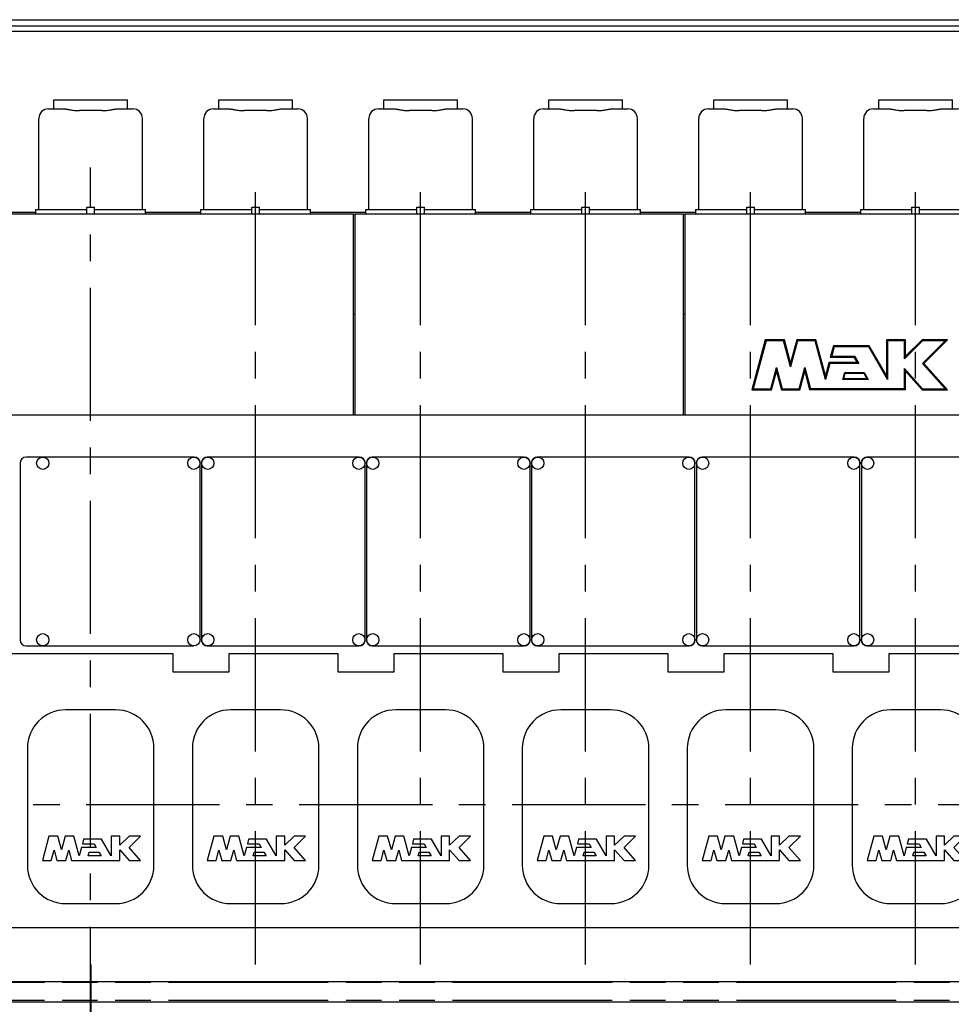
# Model space of a CAD drawing. Header units: millimetres. Extents: x 0 to 841, y 0 to 594.
# Tile 3 of 65: x 131 to 252, y 124 to 252. Entities that reach past the tile are written whole.
import ezdxf
from ezdxf.enums import TextEntityAlignment as Align

# ---------------------------------------------------------------- set-up
doc = ezdxf.new("R2010")
doc.units = ezdxf.units.MM
doc.header["$LTSCALE"] = 46.255
doc.linetypes.add('CENTER', pattern=[0.6, 0.375, -0.075, 0.075, -0.075])
doc.linetypes.add('PHANTOM', pattern=[0.8, 0.45, -0.05, 0.1, -0.05, 0.1, -0.05])
doc.layers.get('0').update_dxf_attribs({"linetype": 'CONTINUOUS'})
for name, color, linetype in [('25087_030000_TLKS_V_ABL299', 7, 'CONTINUOUS'), ('25087_100000_TLKS_V_ABL320', 7, 'CONTINUOUS'), ('25087_200000_TLKS_V_ABL362', 7, 'CONTINUOUS'), ('25087_700000_TLKS_V_ABL300', 7, 'CONTINUOUS'), ('right_6_VBL291', 7, 'CONTINUOUS')]:
    doc.layers.add(name, color=color, linetype=linetype)
doc.styles.get("Standard").update_dxf_attribs({"font": 'txt', "width": 0.6})
doc.dimstyles.new('DIMSTYLE_1', dxfattribs={"dimtxt": 3.5, "dimasz": 3.5, "dimexe": 1.8, "dimexo": 0, "dimgap": 0.875, "dimtad": 1, "dimlfac": 20, "dimdsep": 46, "dimtxsty": 'STANDARD', "dimblk": '_FILLED', "dimblk1": '_FILLED', "dimblk2": '_FILLED', "dimcen": 0.09, "dimadec": 0, "dimazin": 0, "dimtp": 2, "dimtm": 2, "dimtfac": 1, "dimtofl": 0, "dimtmove": 0, "dimatfit": 3, "dimldrblk": '_FILLED', "dimfxl": 1, "dimtolj": 1, "dimarcsym": 0})

# ---------------------------------------------------------------- blocks, each defined once
blk = doc.blocks.new('_FILLED')
at = {"color": 0, "linetype": 'BYBLOCK'}
blk.add_solid([(0, 0), (-1, 0.167), (-1, -0.167)], dxfattribs=at)
blk = doc.blocks.new('*D11')
at = {"color": 2, "linetype": 'CONTINUOUS'}
for p, q in [((354, 151.06), (354, 79.3)), ((140, 129.2), (140, 79.3)), ((140, 81.1), (247, 81.1)), ((354, 81.1), (247, 81.1))]:
    blk.add_line(p, q, dxfattribs=at)
at = {"color": 2, "linetype": 'CONTINUOUS', "xscale": 3.5, "yscale": 3.5, "zscale": 3.5, "rotation": 180}
blk.add_blockref('_FILLED', (140, 81.1), dxfattribs=at)
at = {"color": 2, "linetype": 'CONTINUOUS', "xscale": 3.5, "yscale": 3.5, "zscale": 3.5}
blk.add_blockref('_FILLED', (354, 81.1), dxfattribs=at)
at = {"color": 2, "linetype": 'CONTINUOUS', "width": 0.690476}
blk.add_text('4280', height=3.5, dxfattribs=at).set_placement((247, 81.975), align=Align.CENTER)
blk = doc.blocks.new('25087_722000_27_SIMPLE1_T1_A_PBL302', base_point=(178.12, 239.63))
at = {"layer": '25087_722000_27_SIMPLE1_T1_A_PBL302', "color": 7, "linetype": 'CONTINUOUS'}
for p, q in [((128.07, 252.27), (302.81, 252.27)), ((128.07, 251.45), (302.81, 251.45)), ((128.07, 250.78), (302.81, 250.78)), ((128.07, 227.21), (132.85, 227.21)), ((147.15, 227.21), (154.35, 227.21)), ((168.65, 227.21), (175.85, 227.21)), ((190.15, 227.21), (197.35, 227.21)), ((211.65, 227.21), (218.85, 227.21)), ((233.15, 227.21), (240.35, 227.21))]:
    blk.add_line(p, q, dxfattribs=at)
blk = doc.blocks.new('25087_722000_27_SIMPLE1_A_ABL301', base_point=(178.12, 239.63))
at = {"layer": '25087_722000_27_SIMPLE1_T1_A_PBL302'}
blk.add_blockref('25087_722000_27_SIMPLE1_T1_A_PBL302', (178.12, 239.63), dxfattribs=at)
blk = doc.blocks.new('25087_700000_TLKS_V_ABL300', base_point=(178.12, 239.63))
at = {"layer": '25087_722000_27_SIMPLE1_A_ABL301'}
blk.add_blockref('25087_722000_27_SIMPLE1_A_ABL301', (178.12, 239.63), dxfattribs=at)
blk = doc.blocks.new('25087_122000_03_SIMPLE1_T1_B_PBL322', base_point=(218.88, 108.62))
at = {"layer": '25087_122000_03_SIMPLE1_T1_B_PBL322', "color": 8, "linetype": 'PHANTOM'}
for p, q in [((113.15, 126.9), (324.6, 126.9)), ((113.15, 124.55), (324.6, 124.55))]:
    blk.add_line(p, q, dxfattribs=at)
blk = doc.blocks.new('25087_122000_03_SIMPLE1_B_ABL321', base_point=(218.875, 108.625))
at = {"layer": '25087_122000_03_SIMPLE1_T1_B_PBL322'}
blk.add_blockref('25087_122000_03_SIMPLE1_T1_B_PBL322', (218.875, 108.625), dxfattribs=at)
blk = doc.blocks.new('25087_122000_01_SIMPLE1_T1_D_PBL335', base_point=(218.88, 116.97))
at = {"layer": '25087_122000_01_SIMPLE1_T1_D_PBL335', "color": 7, "linetype": 'CONTINUOUS'}
blk.add_line((113.15, 124.3), (324.6, 124.3), dxfattribs=at)
blk = doc.blocks.new('25087_122000_01_SIMPLE1_D_ABL334', base_point=(218.875, 116.975))
at = {"layer": '25087_122000_01_SIMPLE1_T1_D_PBL335'}
blk.add_blockref('25087_122000_01_SIMPLE1_T1_D_PBL335', (218.875, 116.975), dxfattribs=at)
blk = doc.blocks.new('25087_111000_21_SIMPLE1_T1_A_PBL337', base_point=(218.38, 163.88))
at = {"layer": '25087_111000_21_SIMPLE1_T1_A_PBL337', "color": 7, "linetype": 'CONTINUOUS'}
for p, q in [((306.77, 200.75), (115.15, 200.75)), ((127.83, 169.7), (150.73, 169.7)), ((150.73, 169.7), (150.73, 167.34)), ((158.05, 167.34), (158.05, 169.7)), ((158.05, 169.7), (172.23, 169.7)), ((172.23, 169.7), (172.23, 167.34)), ((179.55, 169.7), (193.73, 169.7)), ((179.55, 167.34), (179.55, 169.7)), ((193.73, 169.7), (193.73, 167.34)), ((201.05, 169.7), (215.23, 169.7)), ((201.05, 167.34), (201.05, 169.7)), ((215.23, 169.7), (215.23, 167.34)), ((222.55, 169.7), (236.73, 169.7)), ((222.55, 167.34), (222.55, 169.7)), ((236.73, 169.7), (236.73, 167.34)), ((244.05, 169.7), (258.23, 169.7)), ((244.05, 167.34), (244.05, 169.7)), ((150.73, 167.34), (158.05, 167.34)), ((172.23, 167.34), (179.55, 167.34)), ((193.73, 167.34), (201.05, 167.34)), ((215.23, 167.34), (222.55, 167.34)), ((236.73, 167.34), (244.05, 167.34)), ((115.15, 134), (322.5, 134)), ((115.15, 127), (322.5, 127))]:
    blk.add_line(p, q, dxfattribs=at)
blk = doc.blocks.new('25087_111000_21_SIMPLE1_A_ABL336', base_point=(218.375, 163.875))
at = {"layer": '25087_111000_21_SIMPLE1_T1_A_PBL337'}
blk.add_blockref('25087_111000_21_SIMPLE1_T1_A_PBL337', (218.375, 163.875), dxfattribs=at)
blk = doc.blocks.new('25087_111200_24_SIMPLE1_T2_X_PBL354', base_point=(142.53, 183))
at = {"layer": '25087_111200_24_SIMPLE1_T2_X_PBL354', "color": 7, "linetype": 'CONTINUOUS'}
for p, q in [((153.5, 195.3), (131.6, 195.3)), ((130.8, 194.5), (130.8, 171.5)), ((154.25, 171.5), (154.25, 194.55)), ((131.6, 170.7), (153.45, 170.7))]:
    blk.add_line(p, q, dxfattribs=at)
for centre in [(133.75, 194.5), (153.45, 194.5), (133.75, 171.5), (153.45, 171.5)]:
    blk.add_circle(centre, 0.8, dxfattribs=at)
for centre, radius, start, end in [((131.6, 194.5), 0.8, 90, 180), ((153.5, 194.55), 0.75, 0, 90), ((131.6, 171.5), 0.8, 180, 270)]:
    blk.add_arc(centre, radius, start, end, dxfattribs=at)
blk = doc.blocks.new('25087_111200_24_SIMPLE1_T6_X_PBL361', base_point=(140, 149.75))
at = {"layer": '25087_111200_24_SIMPLE1_T6_X_PBL361', "color": 7, "linetype": 'CONTINUOUS'}
for p, q in [((143.25, 162.37), (136.75, 162.37)), ((131.75, 157.37), (131.75, 142.12)), ((148.25, 142.12), (148.25, 157.37)), ((134.54, 145.9), (133.7, 142.75)), ((135.7, 145.9), (134.54, 145.9)), ((136.18, 144.12), (135.7, 145.9)), ((136.66, 145.9), (136.18, 144.12)), ((137.82, 145.9), (136.66, 145.9)), ((138.5, 143.34), (137.82, 145.9)), ((139.08, 145.53), (138.92, 144.93)), ((141.4, 145.53), (139.08, 145.53)), ((142.66, 143.34), (141.4, 145.53)), ((142.66, 145.9), (142.66, 143.34)), ((143.78, 145.9), (142.66, 145.9)), ((143.78, 144.72), (143.78, 145.9)), ((145, 145.9), (143.78, 144.72)), ((146.5, 145.9), (145, 145.9)), ((145, 144.44), (146.5, 145.9)), ((134.86, 142.75), (135.22, 144.1)), ((135.22, 144.1), (135.58, 142.75)), ((136.78, 142.75), (137.14, 144.1)), ((137.14, 144.1), (137.5, 142.75)), ((138.79, 144.44), (138.5, 143.34)), ((140.73, 144.44), (138.79, 144.44)), ((138.92, 144.93), (140.45, 144.93)), ((139.66, 143.34), (139.79, 143.84)), ((139.79, 143.84), (141.08, 143.84)), ((140.45, 144.93), (140.73, 144.44)), ((141.08, 143.84), (141.37, 143.34)), ((143.78, 144.13), (145, 142.75)), ((143.78, 142.75), (143.78, 144.13)), ((146.5, 142.75), (145, 144.44)), ((133.7, 142.75), (134.86, 142.75)), ((135.58, 142.75), (136.78, 142.75)), ((137.5, 142.75), (143.78, 142.75)), ((141.37, 143.34), (139.66, 143.34)), ((145, 142.75), (146.5, 142.75)), ((136.75, 137.12), (143.25, 137.12))]:
    blk.add_line(p, q, dxfattribs=at)
for centre, start, end in [((136.75, 157.37), 90, 180), ((143.25, 157.37), 0, 90), ((136.75, 142.12), 180, 270), ((143.25, 142.12), 270, 360)]:
    blk.add_arc(centre, 5, start, end, dxfattribs=at)
blk = doc.blocks.new('25087_111200_24_SIMPLE1_T6_X_PBL369', base_point=(161.5, 149.75))
at = {"layer": '25087_111200_24_SIMPLE1_T6_X_PBL369', "color": 7, "linetype": 'CONTINUOUS'}
for p, q in [((164.75, 162.37), (158.25, 162.37)), ((153.25, 157.37), (153.25, 142.12)), ((169.75, 142.12), (169.75, 157.37)), ((156.04, 145.9), (155.2, 142.75)), ((157.2, 145.9), (156.04, 145.9)), ((157.68, 144.12), (157.2, 145.9)), ((158.16, 145.9), (157.68, 144.12)), ((159.32, 145.9), (158.16, 145.9)), ((160, 143.34), (159.32, 145.9)), ((160.58, 145.53), (160.42, 144.93)), ((162.9, 145.53), (160.58, 145.53)), ((164.16, 143.34), (162.9, 145.53)), ((165.28, 145.9), (164.16, 145.9)), ((164.16, 145.9), (164.16, 143.34)), ((165.28, 144.72), (165.28, 145.9)), ((166.5, 145.9), (165.28, 144.72)), ((168, 145.9), (166.5, 145.9)), ((166.5, 144.44), (168, 145.9)), ((156.36, 142.75), (156.72, 144.1)), ((156.72, 144.1), (157.08, 142.75)), ((158.28, 142.75), (158.64, 144.1)), ((158.64, 144.1), (159, 142.75)), ((160.29, 144.44), (160, 143.34)), ((162.23, 144.44), (160.29, 144.44)), ((160.42, 144.93), (161.95, 144.93)), ((161.16, 143.34), (161.29, 143.84)), ((161.29, 143.84), (162.58, 143.84)), ((161.95, 144.93), (162.23, 144.44)), ((162.58, 143.84), (162.87, 143.34)), ((165.28, 144.13), (166.5, 142.75)), ((165.28, 142.75), (165.28, 144.13)), ((168, 142.75), (166.5, 144.44)), ((155.2, 142.75), (156.36, 142.75)), ((157.08, 142.75), (158.28, 142.75)), ((159, 142.75), (165.28, 142.75)), ((162.87, 143.34), (161.16, 143.34)), ((166.5, 142.75), (168, 142.75)), ((158.25, 137.12), (164.75, 137.12))]:
    blk.add_line(p, q, dxfattribs=at)
for centre, start, end in [((158.25, 157.37), 90, 180), ((164.75, 157.37), 0, 90), ((158.25, 142.12), 180, 270), ((164.75, 142.12), 270, 360)]:
    blk.add_arc(centre, 5, start, end, dxfattribs=at)
blk = doc.blocks.new('25087_111200_24_SIMPLE1_T6_X_PBL370', base_point=(183, 149.75))
at = {"layer": '25087_111200_24_SIMPLE1_T6_X_PBL370', "color": 7, "linetype": 'CONTINUOUS'}
for p, q in [((186.25, 162.37), (179.75, 162.37)), ((174.75, 157.37), (174.75, 142.12)), ((191.25, 142.12), (191.25, 157.37)), ((177.54, 145.9), (176.7, 142.75)), ((178.7, 145.9), (177.54, 145.9)), ((179.18, 144.12), (178.7, 145.9)), ((179.66, 145.9), (179.18, 144.12)), ((180.82, 145.9), (179.66, 145.9)), ((181.5, 143.34), (180.82, 145.9)), ((182.08, 145.53), (181.92, 144.93)), ((184.4, 145.53), (182.08, 145.53)), ((185.66, 143.34), (184.4, 145.53)), ((186.78, 145.9), (185.66, 145.9)), ((185.66, 145.9), (185.66, 143.34)), ((186.78, 144.72), (186.78, 145.9)), ((188, 145.9), (186.78, 144.72)), ((189.5, 145.9), (188, 145.9)), ((188, 144.44), (189.5, 145.9)), ((177.86, 142.75), (178.22, 144.1)), ((178.22, 144.1), (178.58, 142.75)), ((179.78, 142.75), (180.14, 144.1)), ((180.14, 144.1), (180.5, 142.75)), ((181.79, 144.44), (181.5, 143.34)), ((183.73, 144.44), (181.79, 144.44)), ((181.92, 144.93), (183.45, 144.93)), ((182.66, 143.34), (182.79, 143.84)), ((182.79, 143.84), (184.08, 143.84)), ((183.45, 144.93), (183.73, 144.44)), ((184.08, 143.84), (184.37, 143.34)), ((186.78, 144.13), (188, 142.75)), ((186.78, 142.75), (186.78, 144.13)), ((189.5, 142.75), (188, 144.44)), ((176.7, 142.75), (177.86, 142.75)), ((178.58, 142.75), (179.78, 142.75)), ((180.5, 142.75), (186.78, 142.75)), ((184.37, 143.34), (182.66, 143.34)), ((188, 142.75), (189.5, 142.75)), ((179.75, 137.12), (186.25, 137.12))]:
    blk.add_line(p, q, dxfattribs=at)
for centre, start, end in [((179.75, 157.37), 90, 180), ((186.25, 157.37), 0, 90), ((179.75, 142.12), 180, 270), ((186.25, 142.12), 270, 360)]:
    blk.add_arc(centre, 5, start, end, dxfattribs=at)
blk = doc.blocks.new('25087_111200_24_SIMPLE1_T6_X_PBL371', base_point=(204.5, 149.75))
at = {"layer": '25087_111200_24_SIMPLE1_T6_X_PBL371', "color": 7, "linetype": 'CONTINUOUS'}
for p, q in [((207.75, 162.37), (201.25, 162.37)), ((196.25, 157.37), (196.25, 142.12)), ((212.75, 142.12), (212.75, 157.37)), ((199.04, 145.9), (198.2, 142.75)), ((200.2, 145.9), (199.04, 145.9)), ((200.68, 144.12), (200.2, 145.9)), ((201.16, 145.9), (200.68, 144.12)), ((202.32, 145.9), (201.16, 145.9)), ((203, 143.34), (202.32, 145.9)), ((203.58, 145.53), (203.42, 144.93)), ((205.9, 145.53), (203.58, 145.53)), ((207.16, 143.34), (205.9, 145.53)), ((208.28, 145.9), (207.16, 145.9)), ((207.16, 145.9), (207.16, 143.34)), ((208.28, 144.72), (208.28, 145.9)), ((209.5, 145.9), (208.28, 144.72)), ((211, 145.9), (209.5, 145.9)), ((209.5, 144.44), (211, 145.9)), ((199.36, 142.75), (199.72, 144.1)), ((199.72, 144.1), (200.08, 142.75)), ((201.28, 142.75), (201.64, 144.1)), ((201.64, 144.1), (202, 142.75)), ((203.29, 144.44), (203, 143.34)), ((205.23, 144.44), (203.29, 144.44)), ((203.42, 144.93), (204.95, 144.93)), ((204.16, 143.34), (204.29, 143.84)), ((204.29, 143.84), (205.58, 143.84)), ((204.95, 144.93), (205.23, 144.44)), ((205.58, 143.84), (205.87, 143.34)), ((208.28, 144.13), (209.5, 142.75)), ((208.28, 142.75), (208.28, 144.13)), ((211, 142.75), (209.5, 144.44)), ((198.2, 142.75), (199.36, 142.75)), ((200.08, 142.75), (201.28, 142.75)), ((202, 142.75), (208.28, 142.75)), ((205.87, 143.34), (204.16, 143.34)), ((209.5, 142.75), (211, 142.75)), ((201.25, 137.12), (207.75, 137.12))]:
    blk.add_line(p, q, dxfattribs=at)
for centre, start, end in [((201.25, 157.37), 90, 180), ((207.75, 157.37), 0, 90), ((201.25, 142.12), 180, 270), ((207.75, 142.12), 270, 360)]:
    blk.add_arc(centre, 5, start, end, dxfattribs=at)
blk = doc.blocks.new('25087_111200_24_SIMPLE1_T6_X_PBL372', base_point=(226, 149.75))
at = {"layer": '25087_111200_24_SIMPLE1_T6_X_PBL372', "color": 7, "linetype": 'CONTINUOUS'}
for p, q in [((229.25, 162.37), (222.75, 162.37)), ((217.75, 157.37), (217.75, 142.12)), ((234.25, 142.12), (234.25, 157.37)), ((220.54, 145.9), (219.7, 142.75)), ((221.7, 145.9), (220.54, 145.9)), ((222.18, 144.12), (221.7, 145.9)), ((222.66, 145.9), (222.18, 144.12)), ((223.82, 145.9), (222.66, 145.9)), ((224.5, 143.34), (223.82, 145.9)), ((225.08, 145.53), (224.92, 144.93)), ((227.4, 145.53), (225.08, 145.53)), ((228.66, 143.34), (227.4, 145.53)), ((229.78, 145.9), (228.66, 145.9)), ((228.66, 145.9), (228.66, 143.34)), ((229.78, 144.72), (229.78, 145.9)), ((231, 145.9), (229.78, 144.72)), ((232.5, 145.9), (231, 145.9)), ((231, 144.44), (232.5, 145.9)), ((220.86, 142.75), (221.22, 144.1)), ((221.22, 144.1), (221.58, 142.75)), ((222.78, 142.75), (223.14, 144.1)), ((223.14, 144.1), (223.5, 142.75)), ((224.79, 144.44), (224.5, 143.34)), ((226.73, 144.44), (224.79, 144.44)), ((224.92, 144.93), (226.45, 144.93)), ((225.66, 143.34), (225.79, 143.84)), ((225.79, 143.84), (227.08, 143.84)), ((226.45, 144.93), (226.73, 144.44)), ((227.08, 143.84), (227.37, 143.34)), ((229.78, 144.13), (231, 142.75)), ((229.78, 142.75), (229.78, 144.13)), ((232.5, 142.75), (231, 144.44)), ((219.7, 142.75), (220.86, 142.75)), ((221.58, 142.75), (222.78, 142.75)), ((223.5, 142.75), (229.78, 142.75)), ((227.37, 143.34), (225.66, 143.34)), ((231, 142.75), (232.5, 142.75)), ((222.75, 137.12), (229.25, 137.12))]:
    blk.add_line(p, q, dxfattribs=at)
for centre, start, end in [((222.75, 157.37), 90, 180), ((229.25, 157.37), 0, 90), ((222.75, 142.12), 180, 270), ((229.25, 142.12), 270, 360)]:
    blk.add_arc(centre, 5, start, end, dxfattribs=at)
blk = doc.blocks.new('25087_111200_24_SIMPLE1_T6_X_PBL373', base_point=(247.5, 149.75))
at = {"layer": '25087_111200_24_SIMPLE1_T6_X_PBL373', "color": 7, "linetype": 'CONTINUOUS'}
for p, q in [((250.75, 162.37), (244.25, 162.37)), ((239.25, 157.37), (239.25, 142.12)), ((255.75, 142.12), (255.75, 157.37)), ((242.04, 145.9), (241.2, 142.75)), ((243.2, 145.9), (242.04, 145.9)), ((243.68, 144.12), (243.2, 145.9)), ((244.16, 145.9), (243.68, 144.12)), ((245.32, 145.9), (244.16, 145.9)), ((246, 143.34), (245.32, 145.9)), ((246.58, 145.53), (246.42, 144.93)), ((248.9, 145.53), (246.58, 145.53)), ((250.16, 143.34), (248.9, 145.53)), ((251.28, 145.9), (250.16, 145.9)), ((250.16, 145.9), (250.16, 143.34)), ((251.28, 144.72), (251.28, 145.9)), ((252.5, 145.9), (251.28, 144.72)), ((254, 145.9), (252.5, 145.9)), ((252.5, 144.44), (254, 145.9)), ((242.36, 142.75), (242.72, 144.1)), ((242.72, 144.1), (243.08, 142.75)), ((244.28, 142.75), (244.64, 144.1)), ((244.64, 144.1), (245, 142.75)), ((246.29, 144.44), (246, 143.34)), ((248.23, 144.44), (246.29, 144.44)), ((246.42, 144.93), (247.95, 144.93)), ((247.16, 143.34), (247.29, 143.84)), ((247.29, 143.84), (248.58, 143.84)), ((247.95, 144.93), (248.23, 144.44)), ((248.58, 143.84), (248.87, 143.34)), ((251.28, 144.13), (252.5, 142.75)), ((251.28, 142.75), (251.28, 144.13)), ((254, 142.75), (252.5, 144.44)), ((241.2, 142.75), (242.36, 142.75)), ((243.08, 142.75), (244.28, 142.75)), ((245, 142.75), (251.28, 142.75)), ((248.87, 143.34), (247.16, 143.34)), ((252.5, 142.75), (254, 142.75)), ((244.25, 137.12), (250.75, 137.12))]:
    blk.add_line(p, q, dxfattribs=at)
for centre, start, end in [((244.25, 157.37), 90, 180), ((250.75, 157.37), 0, 90), ((244.25, 142.12), 180, 270), ((250.75, 142.12), 270, 360)]:
    blk.add_arc(centre, 5, start, end, dxfattribs=at)
blk = doc.blocks.new('25087_111200_24_SIMPLE1_T3_X_PBL379', base_point=(165.1, 183))
at = {"layer": '25087_111200_24_SIMPLE1_T3_X_PBL379', "color": 7, "linetype": 'CONTINUOUS'}
for p, q in [((175, 195.3), (155.2, 195.3)), ((154.45, 194.55), (154.45, 171.45)), ((175.75, 171.45), (175.75, 194.55)), ((155.2, 170.7), (175, 170.7))]:
    blk.add_line(p, q, dxfattribs=at)
for centre in [(155.25, 194.5), (174.95, 194.5), (155.25, 171.5), (174.95, 171.5)]:
    blk.add_circle(centre, 0.8, dxfattribs=at)
for centre, start, end in [((155.2, 194.55), 90, 180), ((175, 194.55), 0, 90), ((155.2, 171.45), 180, 270), ((175, 171.45), 270, 360)]:
    blk.add_arc(centre, 0.75, start, end, dxfattribs=at)
blk = doc.blocks.new('25087_111200_24_SIMPLE1_T3_X_PBL396', base_point=(186.6, 183))
at = {"layer": '25087_111200_24_SIMPLE1_T3_X_PBL396', "color": 7, "linetype": 'CONTINUOUS'}
for p, q in [((196.5, 195.3), (176.7, 195.3)), ((175.95, 194.55), (175.95, 171.45)), ((197.25, 171.45), (197.25, 194.55)), ((176.7, 170.7), (196.5, 170.7))]:
    blk.add_line(p, q, dxfattribs=at)
for centre in [(176.75, 194.5), (196.45, 194.5), (176.75, 171.5), (196.45, 171.5)]:
    blk.add_circle(centre, 0.8, dxfattribs=at)
for centre, start, end in [((176.7, 194.55), 90, 180), ((196.5, 194.55), 0, 90), ((176.7, 171.45), 180, 270), ((196.5, 171.45), 270, 360)]:
    blk.add_arc(centre, 0.75, start, end, dxfattribs=at)
blk = doc.blocks.new('25087_111200_24_SIMPLE1_T3_X_PBL397', base_point=(208.1, 183))
at = {"layer": '25087_111200_24_SIMPLE1_T3_X_PBL397', "color": 7, "linetype": 'CONTINUOUS'}
for p, q in [((218, 195.3), (198.2, 195.3)), ((197.45, 194.55), (197.45, 171.45)), ((218.75, 171.45), (218.75, 194.55)), ((198.2, 170.7), (218, 170.7))]:
    blk.add_line(p, q, dxfattribs=at)
for centre in [(198.25, 194.5), (217.95, 194.5), (198.25, 171.5), (217.95, 171.5)]:
    blk.add_circle(centre, 0.8, dxfattribs=at)
for centre, start, end in [((198.2, 194.55), 90, 180), ((218, 194.55), 0, 90), ((198.2, 171.45), 180, 270), ((218, 171.45), 270, 360)]:
    blk.add_arc(centre, 0.75, start, end, dxfattribs=at)
blk = doc.blocks.new('25087_111200_24_SIMPLE1_T3_X_PBL398', base_point=(229.6, 183))
at = {"layer": '25087_111200_24_SIMPLE1_T3_X_PBL398', "color": 7, "linetype": 'CONTINUOUS'}
for p, q in [((239.5, 195.3), (219.7, 195.3)), ((218.95, 194.55), (218.95, 171.45)), ((240.25, 171.45), (240.25, 194.55)), ((219.7, 170.7), (239.5, 170.7))]:
    blk.add_line(p, q, dxfattribs=at)
for centre in [(219.75, 194.5), (239.45, 194.5), (219.75, 171.5), (239.45, 171.5)]:
    blk.add_circle(centre, 0.8, dxfattribs=at)
for centre, start, end in [((219.7, 194.55), 90, 180), ((239.5, 194.55), 0, 90), ((219.7, 171.45), 180, 270), ((239.5, 171.45), 270, 360)]:
    blk.add_arc(centre, 0.75, start, end, dxfattribs=at)
blk = doc.blocks.new('25087_111200_24_SIMPLE1_T3_X_PBL399', base_point=(251.1, 183))
at = {"layer": '25087_111200_24_SIMPLE1_T3_X_PBL399', "color": 7, "linetype": 'CONTINUOUS'}
for p, q in [((261, 195.3), (241.2, 195.3)), ((240.45, 194.55), (240.45, 171.45)), ((261.75, 171.45), (261.75, 194.55)), ((241.2, 170.7), (261, 170.7))]:
    blk.add_line(p, q, dxfattribs=at)
for centre in [(241.25, 194.5), (260.95, 194.5), (241.25, 171.5), (260.95, 171.5)]:
    blk.add_circle(centre, 0.8, dxfattribs=at)
for centre, start, end in [((241.2, 194.55), 90, 180), ((261, 194.55), 0, 90), ((241.2, 171.45), 180, 270), ((261, 171.45), 270, 360)]:
    blk.add_arc(centre, 0.75, start, end, dxfattribs=at)
blk = doc.blocks.new('25087_111200_24_SIMPLE1_X_ABL338', base_point=(219.2, 167.38))
at = {"layer": '25087_111200_24_SIMPLE1_T2_X_PBL354'}
blk.add_blockref('25087_111200_24_SIMPLE1_T2_X_PBL354', (142.53, 183), dxfattribs=at)
at = {"layer": '25087_111200_24_SIMPLE1_T3_X_PBL379'}
blk.add_blockref('25087_111200_24_SIMPLE1_T3_X_PBL379', (165.1, 183), dxfattribs=at)
at = {"layer": '25087_111200_24_SIMPLE1_T3_X_PBL396'}
blk.add_blockref('25087_111200_24_SIMPLE1_T3_X_PBL396', (186.6, 183), dxfattribs=at)
at = {"layer": '25087_111200_24_SIMPLE1_T3_X_PBL397'}
blk.add_blockref('25087_111200_24_SIMPLE1_T3_X_PBL397', (208.1, 183), dxfattribs=at)
at = {"layer": '25087_111200_24_SIMPLE1_T3_X_PBL398'}
blk.add_blockref('25087_111200_24_SIMPLE1_T3_X_PBL398', (229.6, 183), dxfattribs=at)
at = {"layer": '25087_111200_24_SIMPLE1_T3_X_PBL399'}
blk.add_blockref('25087_111200_24_SIMPLE1_T3_X_PBL399', (251.1, 183), dxfattribs=at)
at = {"layer": '25087_111200_24_SIMPLE1_T6_X_PBL361'}
blk.add_blockref('25087_111200_24_SIMPLE1_T6_X_PBL361', (140, 149.75), dxfattribs=at)
at = {"layer": '25087_111200_24_SIMPLE1_T6_X_PBL369'}
blk.add_blockref('25087_111200_24_SIMPLE1_T6_X_PBL369', (161.5, 149.75), dxfattribs=at)
at = {"layer": '25087_111200_24_SIMPLE1_T6_X_PBL370'}
blk.add_blockref('25087_111200_24_SIMPLE1_T6_X_PBL370', (183, 149.75), dxfattribs=at)
at = {"layer": '25087_111200_24_SIMPLE1_T6_X_PBL371'}
blk.add_blockref('25087_111200_24_SIMPLE1_T6_X_PBL371', (204.5, 149.75), dxfattribs=at)
at = {"layer": '25087_111200_24_SIMPLE1_T6_X_PBL372'}
blk.add_blockref('25087_111200_24_SIMPLE1_T6_X_PBL372', (226, 149.75), dxfattribs=at)
at = {"layer": '25087_111200_24_SIMPLE1_T6_X_PBL373'}
blk.add_blockref('25087_111200_24_SIMPLE1_T6_X_PBL373', (247.5, 149.75), dxfattribs=at)
blk = doc.blocks.new('25087_171000_21_SIMPLE1_T1_A_PBL353', base_point=(217.375, 213.863))
at = {"layer": '25087_171000_21_SIMPLE1_T1_A_PBL353', "color": 7, "linetype": 'CONTINUOUS'}
for p, q in [((128.65, 226.975), (174.25, 226.975)), ((174.25, 200.75), (174.25, 226.975)), ((174.45, 200.75), (174.45, 226.975)), ((174.45, 226.975), (217.25, 226.975)), ((217.25, 200.75), (217.25, 226.975)), ((217.45, 200.75), (217.45, 226.975)), ((217.45, 226.975), (260.25, 226.975))]:
    blk.add_line(p, q, dxfattribs=at)
blk = doc.blocks.new('25087_171000_21_SIMPLE1_T2_A_PBL411', base_point=(238.92, 207.32))
at = {"layer": '25087_171000_21_SIMPLE1_T2_A_PBL411', "color": 7, "linetype": 'CONTINUOUS'}
for p, q in [((227.92, 210.58), (226.18, 204.07)), ((228.02, 210.45), (226.35, 204.2)), ((230.41, 210.58), (227.92, 210.58)), ((227.92, 210.58), (228.02, 210.45)), ((230.3, 210.45), (228.02, 210.45)), ((230.41, 210.58), (230.3, 210.45)), ((231.21, 207.06), (230.3, 210.45)), ((231.21, 207.58), (230.41, 210.58)), ((232.02, 210.58), (231.21, 207.58)), ((232.12, 210.45), (231.21, 207.06)), ((234.5, 210.58), (232.02, 210.58)), ((232.02, 210.58), (232.12, 210.45)), ((234.4, 210.45), (232.12, 210.45)), ((234.5, 210.58), (234.4, 210.45)), ((235.75, 205.4), (234.4, 210.45)), ((235.75, 205.92), (234.5, 210.58)), ((246.18, 210.58), (243.72, 210.58)), ((243.72, 210.58), (243.72, 205.9)), ((243.72, 210.58), (243.85, 210.45)), ((246.05, 210.45), (243.85, 210.45)), ((243.85, 210.45), (243.85, 205.4)), ((246.18, 210.58), (246.05, 210.45)), ((248.4, 210.45), (246.05, 208.1)), ((246.05, 208.1), (246.05, 210.45)), ((248.34, 210.58), (246.18, 208.42)), ((246.18, 208.42), (246.18, 210.58)), ((251.67, 210.58), (248.34, 210.58)), ((248.34, 210.58), (248.4, 210.45)), ((251.35, 210.45), (248.4, 210.45)), ((248.4, 207.5), (251.35, 210.45)), ((248.58, 207.49), (251.67, 210.58)), ((251.67, 210.58), (251.35, 210.45)), ((236.79, 209.78), (236.39, 208.32)), ((236.89, 209.65), (236.57, 208.45)), ((241.47, 209.78), (236.79, 209.78)), ((236.79, 209.78), (236.89, 209.65)), ((241.4, 209.65), (236.89, 209.65)), ((241.47, 209.78), (241.4, 209.65)), ((243.85, 205.4), (241.4, 209.65)), ((243.72, 205.9), (241.47, 209.78)), ((236.39, 208.32), (236.57, 208.45)), ((236.39, 208.32), (239.47, 208.32)), ((236.57, 208.45), (239.55, 208.45)), ((239.47, 208.32), (239.55, 208.45)), ((239.47, 208.32), (239.87, 207.63)), ((239.55, 208.45), (240.1, 207.5)), ((246.18, 208.42), (246.05, 208.1)), ((228.63, 204.2), (229.37, 206.97)), ((229.37, 206.46), (229.37, 206.97)), ((229.37, 206.97), (230.11, 204.2)), ((231.21, 207.58), (231.21, 207.06)), ((232.31, 204.2), (233.05, 206.97)), ((233.05, 206.46), (233.05, 206.97)), ((233.05, 206.97), (233.79, 204.2)), ((236.21, 207.63), (235.75, 205.92)), ((236.31, 207.5), (235.75, 205.4)), ((239.87, 207.63), (236.21, 207.63)), ((236.21, 207.63), (236.31, 207.5)), ((240.1, 207.5), (236.31, 207.5)), ((239.87, 207.63), (240.1, 207.5)), ((246.05, 204.2), (246.05, 206.83)), ((246.05, 206.83), (248.4, 204.2)), ((246.18, 206.48), (246.05, 206.83)), ((248.58, 207.49), (248.4, 207.5)), ((251.35, 204.2), (248.4, 207.5)), ((251.65, 204.07), (248.58, 207.49)), ((228.73, 204.07), (229.37, 206.46)), ((229.37, 206.46), (230.01, 204.07)), ((232.41, 204.07), (233.05, 206.46)), ((233.05, 206.46), (233.69, 204.07)), ((235.75, 205.92), (235.75, 205.4)), ((238.03, 205.4), (238.27, 206.3)), ((238.14, 205.49), (238.03, 205.4)), ((241.31, 205.4), (238.03, 205.4)), ((238.14, 205.49), (238.34, 206.21)), ((241.16, 205.49), (238.14, 205.49)), ((238.27, 206.3), (240.79, 206.3)), ((238.34, 206.21), (238.27, 206.3)), ((238.34, 206.21), (240.74, 206.21)), ((240.74, 206.21), (240.79, 206.3)), ((240.74, 206.21), (241.16, 205.49)), ((240.79, 206.3), (241.31, 205.4)), ((241.16, 205.49), (241.31, 205.4)), ((243.72, 205.9), (243.85, 205.4)), ((246.18, 204.07), (246.18, 206.48)), ((246.18, 206.48), (248.34, 204.07)), ((226.18, 204.07), (226.35, 204.2)), ((226.18, 204.07), (228.73, 204.07)), ((226.35, 204.2), (228.63, 204.2)), ((228.73, 204.07), (228.63, 204.2)), ((230.01, 204.07), (230.11, 204.2)), ((230.01, 204.07), (232.41, 204.07)), ((230.11, 204.2), (232.31, 204.2)), ((232.41, 204.07), (232.31, 204.2)), ((233.69, 204.07), (233.79, 204.2)), ((246.18, 204.07), (233.69, 204.07)), ((246.05, 204.2), (233.79, 204.2)), ((246.18, 204.07), (246.05, 204.2)), ((248.34, 204.07), (248.4, 204.2)), ((248.34, 204.07), (251.65, 204.07)), ((248.4, 204.2), (251.35, 204.2)), ((251.65, 204.07), (251.35, 204.2))]:
    blk.add_line(p, q, dxfattribs=at)
blk = doc.blocks.new('25087_171000_21_SIMPLE1_A_ABL352', base_point=(217.38, 213.86))
at = {"layer": '25087_171000_21_SIMPLE1_T1_A_PBL353'}
blk.add_blockref('25087_171000_21_SIMPLE1_T1_A_PBL353', (217.38, 213.86), dxfattribs=at)
at = {"layer": '25087_171000_21_SIMPLE1_T2_A_PBL411'}
blk.add_blockref('25087_171000_21_SIMPLE1_T2_A_PBL411', (238.92, 207.32), dxfattribs=at)
blk = doc.blocks.new('25087_100000_TLKS_V_ABL320', base_point=(218.875, 158.6625))
at = {"layer": '25087_111000_21_SIMPLE1_A_ABL336'}
blk.add_blockref('25087_111000_21_SIMPLE1_A_ABL336', (218.375, 163.875), dxfattribs=at)
at = {"layer": '25087_111200_24_SIMPLE1_X_ABL338'}
blk.add_blockref('25087_111200_24_SIMPLE1_X_ABL338', (219.2, 167.375), dxfattribs=at)
at = {"layer": '25087_122000_01_SIMPLE1_D_ABL334'}
blk.add_blockref('25087_122000_01_SIMPLE1_D_ABL334', (218.875, 116.975), dxfattribs=at)
at = {"layer": '25087_122000_03_SIMPLE1_B_ABL321'}
blk.add_blockref('25087_122000_03_SIMPLE1_B_ABL321', (218.875, 108.625), dxfattribs=at)
at = {"layer": '25087_171000_21_SIMPLE1_A_ABL352'}
blk.add_blockref('25087_171000_21_SIMPLE1_A_ABL352', (217.375, 213.8625), dxfattribs=at)
blk = doc.blocks.new('25007_210700_21_SIMPLE1_T2_A_PBL364', base_point=(140, 234.39))
at = {"layer": '25007_210700_21_SIMPLE1_T2_A_PBL364', "color": 7, "linetype": 'CONTINUOUS'}
for p, q in [((135.2, 240.66), (135.2, 241.81)), ((135.2, 241.81), (144.8, 241.81)), ((144.8, 240.66), (144.8, 241.81)), ((134.5, 240.66), (136.59, 240.66)), ((135.67, 240.66), (136.59, 240.66)), ((141.47, 240.42), (138.53, 240.42)), ((143.41, 240.66), (143.7, 240.66)), ((143.41, 240.66), (144.33, 240.66)), ((144.33, 240.66), (145.5, 240.66)), ((133.25, 227.56), (133.25, 239.41)), ((146.75, 227.56), (146.75, 239.41)), ((132.85, 226.97), (132.85, 227.56)), ((132.85, 227.56), (139.5, 227.56)), ((139.5, 226.97), (139.5, 227.85)), ((139.5, 227.85), (140.5, 227.85)), ((140.5, 226.97), (140.5, 227.85)), ((140.5, 227.56), (147.15, 227.56)), ((147.15, 226.97), (147.15, 227.56))]:
    blk.add_line(p, q, dxfattribs=at)
for centre, start, end in [((134.5, 239.41), 90, 180), ((145.5, 239.41), 0, 90)]:
    blk.add_arc(centre, 1.25, start, end, dxfattribs=at)
for points, knots in [([(136.59, 240.66), (136.63, 240.66), (136.72, 240.64), (136.88, 240.62), (137.08, 240.58), (137.41, 240.52), (137.9, 240.45), (138.31, 240.42), (138.53, 240.42)], [0, 0, 0, 0, 0.055747, 0.137772, 0.243376, 0.369201, 0.666979, 1, 1, 1, 1]), ([(141.47, 240.42), (141.69, 240.42), (142.1, 240.45), (142.59, 240.52), (142.92, 240.58), (143.12, 240.62), (143.28, 240.64), (143.37, 240.66), (143.41, 240.66)], [0, 0, 0, 0, 0.333021, 0.630799, 0.756624, 0.862228, 0.944253, 1, 1, 1, 1])]:
    blk.add_open_spline(points, degree=3, knots=knots, dxfattribs=at)
blk = doc.blocks.new('25007_210700_21_SIMPLE1_A_ABL363', base_point=(140, 234.39))
at = {"layer": '25007_210700_21_SIMPLE1_T2_A_PBL364'}
blk.add_blockref('25007_210700_21_SIMPLE1_T2_A_PBL364', (140, 234.39), dxfattribs=at)
blk = doc.blocks.new('25007_210700_21_SIMPLE1_T2_A_PBL378', base_point=(161.5, 234.39))
at = {"layer": '25007_210700_21_SIMPLE1_T2_A_PBL378', "color": 7, "linetype": 'CONTINUOUS'}
for p, q in [((156.7, 240.66), (156.7, 241.81)), ((156.7, 241.81), (166.3, 241.81)), ((166.3, 240.66), (166.3, 241.81)), ((156, 240.66), (158.09, 240.66)), ((157.17, 240.66), (158.09, 240.66)), ((162.97, 240.42), (160.03, 240.42)), ((164.91, 240.66), (165.2, 240.66)), ((164.91, 240.66), (165.83, 240.66)), ((165.83, 240.66), (167, 240.66)), ((154.75, 227.56), (154.75, 239.41)), ((168.25, 227.56), (168.25, 239.41)), ((154.35, 226.97), (154.35, 227.56)), ((154.35, 227.56), (161, 227.56)), ((161, 226.97), (161, 227.85)), ((161, 227.85), (162, 227.85)), ((162, 226.97), (162, 227.85)), ((162, 227.56), (168.65, 227.56)), ((168.65, 226.97), (168.65, 227.56))]:
    blk.add_line(p, q, dxfattribs=at)
for centre, start, end in [((156, 239.41), 90, 180), ((167, 239.41), 0, 90)]:
    blk.add_arc(centre, 1.25, start, end, dxfattribs=at)
for points, knots in [([(158.09, 240.66), (158.13, 240.66), (158.22, 240.64), (158.38, 240.62), (158.58, 240.58), (158.91, 240.52), (159.4, 240.45), (159.81, 240.42), (160.03, 240.42)], [0, 0, 0, 0, 0.055747, 0.137772, 0.243376, 0.369201, 0.666979, 1, 1, 1, 1]), ([(162.97, 240.42), (163.19, 240.42), (163.6, 240.45), (164.09, 240.52), (164.42, 240.58), (164.62, 240.62), (164.78, 240.64), (164.87, 240.66), (164.91, 240.66)], [0, 0, 0, 0, 0.333021, 0.630799, 0.756624, 0.862228, 0.944253, 1, 1, 1, 1])]:
    blk.add_open_spline(points, degree=3, knots=knots, dxfattribs=at)
blk = doc.blocks.new('25007_210700_21_SIMPLE1_A_ABL377', base_point=(161.5, 234.39))
at = {"layer": '25007_210700_21_SIMPLE1_T2_A_PBL378'}
blk.add_blockref('25007_210700_21_SIMPLE1_T2_A_PBL378', (161.5, 234.39), dxfattribs=at)
blk = doc.blocks.new('25007_210700_21_SIMPLE1_T2_A_PBL403', base_point=(183, 234.39))
at = {"layer": '25007_210700_21_SIMPLE1_T2_A_PBL403', "color": 7, "linetype": 'CONTINUOUS'}
for p, q in [((178.2, 240.66), (178.2, 241.81)), ((178.2, 241.81), (187.8, 241.81)), ((187.8, 240.66), (187.8, 241.81)), ((177.5, 240.66), (179.59, 240.66)), ((178.67, 240.66), (179.59, 240.66)), ((184.47, 240.42), (181.53, 240.42)), ((186.41, 240.66), (186.7, 240.66)), ((186.41, 240.66), (187.33, 240.66)), ((187.33, 240.66), (188.5, 240.66)), ((176.25, 227.56), (176.25, 239.41)), ((189.75, 227.56), (189.75, 239.41)), ((175.85, 226.97), (175.85, 227.56)), ((175.85, 227.56), (182.5, 227.56)), ((182.5, 226.97), (182.5, 227.85)), ((182.5, 227.85), (183.5, 227.85)), ((183.5, 226.97), (183.5, 227.85)), ((183.5, 227.56), (190.15, 227.56)), ((190.15, 226.97), (190.15, 227.56))]:
    blk.add_line(p, q, dxfattribs=at)
for centre, start, end in [((177.5, 239.41), 90, 180), ((188.5, 239.41), 0, 90)]:
    blk.add_arc(centre, 1.25, start, end, dxfattribs=at)
for points, knots in [([(179.59, 240.66), (179.63, 240.66), (179.72, 240.64), (179.88, 240.62), (180.08, 240.58), (180.41, 240.52), (180.9, 240.45), (181.31, 240.42), (181.53, 240.42)], [0, 0, 0, 0, 0.055747, 0.137772, 0.243376, 0.369201, 0.666979, 1, 1, 1, 1]), ([(184.47, 240.42), (184.69, 240.42), (185.1, 240.45), (185.59, 240.52), (185.92, 240.58), (186.12, 240.62), (186.28, 240.64), (186.37, 240.66), (186.41, 240.66)], [0, 0, 0, 0, 0.333021, 0.630799, 0.756624, 0.862228, 0.944253, 1, 1, 1, 1])]:
    blk.add_open_spline(points, degree=3, knots=knots, dxfattribs=at)
blk = doc.blocks.new('25007_210700_21_SIMPLE1_T1_A_PBL416', base_point=(174.35, 220.4))
at = {"layer": '25007_210700_21_SIMPLE1_T1_A_PBL416', "color": 7, "linetype": 'CONTINUOUS'}
for p, q in [((174.45, 226.91), (174.25, 226.91)), ((174.25, 213.9), (174.45, 213.9))]:
    blk.add_line(p, q, dxfattribs=at)
blk = doc.blocks.new('25007_210700_21_SIMPLE1_A_ABL402', base_point=(182.2, 227.85))
at = {"layer": '25007_210700_21_SIMPLE1_T1_A_PBL416'}
blk.add_blockref('25007_210700_21_SIMPLE1_T1_A_PBL416', (174.35, 220.4), dxfattribs=at)
at = {"layer": '25007_210700_21_SIMPLE1_T2_A_PBL403'}
blk.add_blockref('25007_210700_21_SIMPLE1_T2_A_PBL403', (183, 234.39), dxfattribs=at)
blk = doc.blocks.new('25007_210700_21_SIMPLE1_T2_A_PBL410', base_point=(204.5, 234.39))
at = {"layer": '25007_210700_21_SIMPLE1_T2_A_PBL410', "color": 7, "linetype": 'CONTINUOUS'}
for p, q in [((199.7, 240.66), (199.7, 241.81)), ((199.7, 241.81), (209.3, 241.81)), ((209.3, 240.66), (209.3, 241.81)), ((199, 240.66), (201.09, 240.66)), ((200.17, 240.66), (201.09, 240.66)), ((205.97, 240.42), (203.03, 240.42)), ((207.91, 240.66), (208.2, 240.66)), ((207.91, 240.66), (208.83, 240.66)), ((208.83, 240.66), (210, 240.66)), ((197.75, 227.56), (197.75, 239.41)), ((211.25, 227.56), (211.25, 239.41)), ((197.35, 226.97), (197.35, 227.56)), ((197.35, 227.56), (204, 227.56)), ((204, 226.97), (204, 227.85)), ((204, 227.85), (205, 227.85)), ((205, 226.97), (205, 227.85)), ((205, 227.56), (211.65, 227.56)), ((211.65, 226.97), (211.65, 227.56))]:
    blk.add_line(p, q, dxfattribs=at)
for centre, start, end in [((199, 239.41), 90, 180), ((210, 239.41), 0, 90)]:
    blk.add_arc(centre, 1.25, start, end, dxfattribs=at)
for points, knots in [([(201.09, 240.66), (201.13, 240.66), (201.22, 240.64), (201.38, 240.62), (201.58, 240.58), (201.91, 240.52), (202.4, 240.45), (202.81, 240.42), (203.03, 240.42)], [0, 0, 0, 0, 0.055747, 0.137772, 0.243376, 0.369201, 0.666979, 1, 1, 1, 1]), ([(205.97, 240.42), (206.19, 240.42), (206.6, 240.45), (207.09, 240.52), (207.42, 240.58), (207.62, 240.62), (207.78, 240.64), (207.87, 240.66), (207.91, 240.66)], [0, 0, 0, 0, 0.333021, 0.630799, 0.756624, 0.862228, 0.944253, 1, 1, 1, 1])]:
    blk.add_open_spline(points, degree=3, knots=knots, dxfattribs=at)
blk = doc.blocks.new('25007_210700_21_SIMPLE1_A_ABL409', base_point=(204.5, 234.39))
at = {"layer": '25007_210700_21_SIMPLE1_T2_A_PBL410'}
blk.add_blockref('25007_210700_21_SIMPLE1_T2_A_PBL410', (204.5, 234.39), dxfattribs=at)
blk = doc.blocks.new('25007_210700_21_SIMPLE1_T2_A_PBL415', base_point=(226, 234.39))
at = {"layer": '25007_210700_21_SIMPLE1_T2_A_PBL415', "color": 7, "linetype": 'CONTINUOUS'}
for p, q in [((221.2, 240.66), (221.2, 241.81)), ((221.2, 241.81), (230.8, 241.81)), ((230.8, 240.66), (230.8, 241.81)), ((220.5, 240.66), (222.59, 240.66)), ((221.67, 240.66), (222.59, 240.66)), ((227.47, 240.42), (224.53, 240.42)), ((229.41, 240.66), (229.7, 240.66)), ((229.41, 240.66), (230.33, 240.66)), ((230.33, 240.66), (231.5, 240.66)), ((219.25, 227.56), (219.25, 239.41)), ((232.75, 227.56), (232.75, 239.41)), ((218.85, 226.97), (218.85, 227.56)), ((218.85, 227.56), (225.5, 227.56)), ((225.5, 226.97), (225.5, 227.85)), ((225.5, 227.85), (226.5, 227.85)), ((226.5, 226.97), (226.5, 227.85)), ((226.5, 227.56), (233.15, 227.56)), ((233.15, 226.97), (233.15, 227.56))]:
    blk.add_line(p, q, dxfattribs=at)
for centre, start, end in [((220.5, 239.41), 90, 180), ((231.5, 239.41), 0, 90)]:
    blk.add_arc(centre, 1.25, start, end, dxfattribs=at)
for points, knots in [([(222.59, 240.66), (222.63, 240.66), (222.72, 240.64), (222.88, 240.62), (223.08, 240.58), (223.41, 240.52), (223.9, 240.45), (224.31, 240.42), (224.53, 240.42)], [0, 0, 0, 0, 0.055747, 0.137772, 0.243376, 0.369201, 0.666979, 1, 1, 1, 1]), ([(227.47, 240.42), (227.69, 240.42), (228.1, 240.45), (228.59, 240.52), (228.92, 240.58), (229.12, 240.62), (229.28, 240.64), (229.37, 240.66), (229.41, 240.66)], [0, 0, 0, 0, 0.333021, 0.630799, 0.756624, 0.862228, 0.944253, 1, 1, 1, 1])]:
    blk.add_open_spline(points, degree=3, knots=knots, dxfattribs=at)
blk = doc.blocks.new('25007_210700_21_SIMPLE1_T1_A_PBL417', base_point=(217.35, 220.4))
at = {"layer": '25007_210700_21_SIMPLE1_T1_A_PBL417', "color": 7, "linetype": 'CONTINUOUS'}
for p, q in [((217.45, 226.91), (217.25, 226.91)), ((217.25, 213.9), (217.45, 213.9))]:
    blk.add_line(p, q, dxfattribs=at)
blk = doc.blocks.new('25007_210700_21_SIMPLE1_A_ABL414', base_point=(225.2, 227.85))
at = {"layer": '25007_210700_21_SIMPLE1_T1_A_PBL417'}
blk.add_blockref('25007_210700_21_SIMPLE1_T1_A_PBL417', (217.35, 220.4), dxfattribs=at)
at = {"layer": '25007_210700_21_SIMPLE1_T2_A_PBL415'}
blk.add_blockref('25007_210700_21_SIMPLE1_T2_A_PBL415', (226, 234.39), dxfattribs=at)
blk = doc.blocks.new('25007_210700_21_SIMPLE1_T2_A_PBL423', base_point=(247.5, 234.39))
at = {"layer": '25007_210700_21_SIMPLE1_T2_A_PBL423', "color": 7, "linetype": 'CONTINUOUS'}
for p, q in [((242.7, 240.66), (242.7, 241.81)), ((242.7, 241.81), (252.3, 241.81)), ((252.3, 240.66), (252.3, 241.81)), ((242, 240.66), (244.09, 240.66)), ((243.17, 240.66), (244.09, 240.66)), ((248.97, 240.42), (246.03, 240.42)), ((250.91, 240.66), (251.2, 240.66)), ((250.91, 240.66), (251.83, 240.66)), ((251.83, 240.66), (253, 240.66)), ((240.75, 227.56), (240.75, 239.41)), ((254.25, 227.56), (254.25, 239.41)), ((240.35, 227.56), (247, 227.56)), ((240.35, 226.97), (240.35, 227.56)), ((247, 227.85), (248, 227.85)), ((247, 226.97), (247, 227.85)), ((248, 226.97), (248, 227.85)), ((248, 227.56), (254.65, 227.56)), ((254.65, 226.97), (254.65, 227.56))]:
    blk.add_line(p, q, dxfattribs=at)
for centre, start, end in [((242, 239.41), 90, 180), ((253, 239.41), 0, 90)]:
    blk.add_arc(centre, 1.25, start, end, dxfattribs=at)
for points, knots in [([(244.09, 240.66), (244.13, 240.66), (244.22, 240.64), (244.38, 240.62), (244.58, 240.58), (244.91, 240.52), (245.4, 240.45), (245.81, 240.42), (246.03, 240.42)], [0, 0, 0, 0, 0.055747, 0.137772, 0.243376, 0.369201, 0.666979, 1, 1, 1, 1]), ([(248.97, 240.42), (249.19, 240.42), (249.6, 240.45), (250.09, 240.52), (250.42, 240.58), (250.62, 240.62), (250.78, 240.64), (250.87, 240.66), (250.91, 240.66)], [0, 0, 0, 0, 0.333021, 0.630799, 0.756624, 0.862228, 0.944253, 1, 1, 1, 1])]:
    blk.add_open_spline(points, degree=3, knots=knots, dxfattribs=at)
blk = doc.blocks.new('25007_210700_21_SIMPLE1_A_ABL422', base_point=(247.5, 234.39))
at = {"layer": '25007_210700_21_SIMPLE1_T2_A_PBL423'}
blk.add_blockref('25007_210700_21_SIMPLE1_T2_A_PBL423', (247.5, 234.39), dxfattribs=at)
blk = doc.blocks.new('25087_200000_TLKS_V_ABL362', base_point=(215.25, 227.85))
at = {"layer": '25007_210700_21_SIMPLE1_A_ABL363'}
blk.add_blockref('25007_210700_21_SIMPLE1_A_ABL363', (140, 234.39), dxfattribs=at)
at = {"layer": '25007_210700_21_SIMPLE1_A_ABL377'}
blk.add_blockref('25007_210700_21_SIMPLE1_A_ABL377', (161.5, 234.39), dxfattribs=at)
at = {"layer": '25007_210700_21_SIMPLE1_A_ABL402'}
blk.add_blockref('25007_210700_21_SIMPLE1_A_ABL402', (182.2, 227.85), dxfattribs=at)
at = {"layer": '25007_210700_21_SIMPLE1_A_ABL409'}
blk.add_blockref('25007_210700_21_SIMPLE1_A_ABL409', (204.5, 234.39), dxfattribs=at)
at = {"layer": '25007_210700_21_SIMPLE1_A_ABL414'}
blk.add_blockref('25007_210700_21_SIMPLE1_A_ABL414', (225.2, 227.85), dxfattribs=at)
at = {"layer": '25007_210700_21_SIMPLE1_A_ABL422'}
blk.add_blockref('25007_210700_21_SIMPLE1_A_ABL422', (247.5, 234.39), dxfattribs=at)
blk = doc.blocks.new('25087_030000_TLKS_V_ABL299', base_point=(198.42, 180.19))
at = {"layer": '25087_100000_TLKS_V_ABL320'}
blk.add_blockref('25087_100000_TLKS_V_ABL320', (218.88, 158.66), dxfattribs=at)
at = {"layer": '25087_200000_TLKS_V_ABL362'}
blk.add_blockref('25087_200000_TLKS_V_ABL362', (215.25, 227.85), dxfattribs=at)
at = {"layer": '25087_700000_TLKS_V_ABL300'}
blk.add_blockref('25087_700000_TLKS_V_ABL300', (178.12, 239.63), dxfattribs=at)
blk = doc.blocks.new('25087_000000_TLKS_MARKETING_ABL294', base_point=(196.96, 179.61))
at = {"layer": '25087_030000_TLKS_V_ABL299'}
blk.add_blockref('25087_030000_TLKS_V_ABL299', (198.42, 180.19), dxfattribs=at)
blk = doc.blocks.new('25087_000000_TRENNSTELLEN_TLKS_PBL365', base_point=(231.72, 161))
at = {"layer": '25087_000000_TRENNSTELLEN_TLKS_PBL365', "color": 2, "linetype": 'CENTER'}
for p, q in [((140, 89), (140, 233)), ((161.5, 129.2), (161.5, 233)), ((183, 129.2), (183, 233)), ((204.5, 129.2), (204.5, 233)), ((226, 129.2), (226, 233)), ((247.5, 129.2), (247.5, 233)), ((351.05, 150), (112.4, 150))]:
    blk.add_line(p, q, dxfattribs=at)
blk = doc.blocks.new('RIGHT_6_VBL291', base_point=(193.36, 194.5))
at = {"layer": '25087_000000_TLKS_MARKETING_ABL294'}
blk.add_blockref('25087_000000_TLKS_MARKETING_ABL294', (196.96, 179.61), dxfattribs=at)
at = {"layer": '25087_000000_TRENNSTELLEN_TLKS_PBL365'}
blk.add_blockref('25087_000000_TRENNSTELLEN_TLKS_PBL365', (231.72, 161), dxfattribs=at)

msp = doc.modelspace()

# ---------------------------------------------------------------- block references
at = {"layer": 'right_6_VBL291'}
msp.add_blockref('RIGHT_6_VBL291', (193.35765, 194.5), dxfattribs=at)

# ---------------------------------------------------------------- dimensions: what is measured, and where the dimension line sits
at = {"color": 2, "linetype": 'CONTINUOUS'}
dim = msp.add_linear_dim(base=(354, 81.1), p1=(140, 129.2), p2=(354, 151.06), dimstyle='DIMSTYLE_1', dxfattribs=at)
dim.commit()
dim.dimension.update_dxf_attribs({"geometry": '*D11', "text_midpoint": (246.66668, 81.1), "dimtype": 160})

doc.saveas('drawing.dxf')
